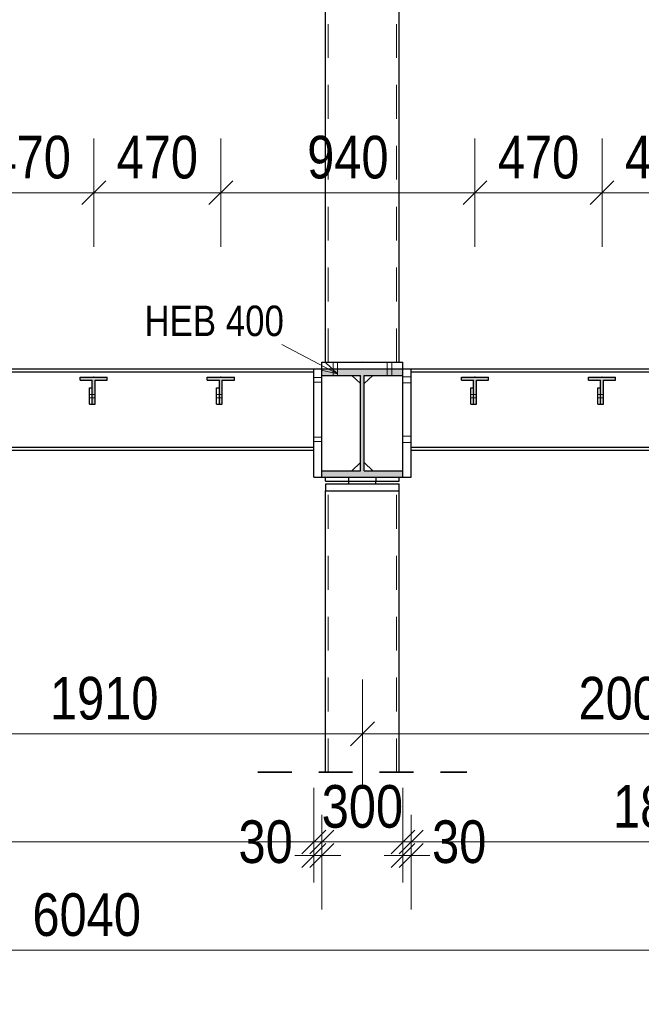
# Model space of a CAD drawing. Header units: millimetres. Extents: x -74 to 79, y 0 to 54.
# Tile 107 of 164: x 11.33 to 13.63, y 5.05 to 8.69. Entities that reach past the tile are written whole.
import ezdxf

# ---------------------------------------------------------------- set-up
doc = ezdxf.new("R2010")
doc.units = ezdxf.units.MM
doc.linetypes.add('HIDDEN', pattern=[0.375, 0.25, -0.125])
for name, color, linetype, lineweight in [('01_Neubau Beschriftung', 7, 'Continuous', 20), ('01_Neubau Türen-Fassade', 7, 'Continuous', 20), ('01_Neubau_Linen', 7, 'Continuous', 20), ('11_Koordinaten zur Einordnung - nicht mit drucken', 7, 'Continuous', 20), ('Achsen', 7, 'Continuous', 20)]:
    doc.layers.add(name, color=color, linetype=linetype, lineweight=lineweight)
doc.styles.add('Arial Narrow', font='ARIALN.TTF')
doc.dimstyles.new('Arch_Strakon_dimstyle', dxfattribs={"dimtxt": 15.75, "dimasz": 1, "dimexe": 1.25, "dimexo": 0.0625, "dimgap": 1, "dimtad": 0, "dimdec": 3, "dimzin": 12, "dimdsep": 46, "dimtxsty": 'Arial Narrow', "dimblk": 'Arrowhead_Tick', "dimsah": 1, "dimcen": 0, "dimse1": 1, "dimse2": 1, "dimclrd": 6, "dimclrt": 2, "dimazin": 0, "dimtfac": 1, "dimtdec": 4, "dimtmove": 0, "dimatfit": 3, "dimldrblk": 'NONE', "dimfxl": 1, "dimtvp": 1, "dimtolj": 1, "dimtzin": 0, "dimlwd": 13, "dimarcsym": 2})

# ---------------------------------------------------------------- blocks, each defined once
blk = doc.blocks.new('Arrowhead_Tick')
at = {"color": 0, "linetype": 'Continuous', "lineweight": -2}
for p, q in [((0, 20), (0, -10)), ((-1, 0), (0, 0)), ((10, 0), (0, 0))]:
    blk.add_line(p, q, dxfattribs=at)
at = {"color": 2, "linetype": 'Continuous', "lineweight": 35}
blk.add_line((4.42, 4.42), (-4.42, -4.42), dxfattribs=at)
blk = doc.blocks.new('*D53')
at = {"layer": '01_Neubau_Linen', "color": 6, "linetype": 'Continuous', "lineweight": 13}
blk.add_line((11.1446, 8.05), (11.5946, 8.05), dxfattribs=at)
at = {"layer": 'Defpoints', "color": 0}
for p in [(11.6046, 8.05), (11.1346, 7.3683), (11.6046, 7.3683)]:
    blk.add_point(p, dxfattribs=at)
at = {"layer": '01_Neubau_Linen', "color": 6, "lineweight": 13, "xscale": 0.01, "yscale": 0.01, "zscale": 0.01}
blk.add_blockref('Arrowhead_Tick', (11.6046, 8.05), dxfattribs=at)
at = {"layer": '01_Neubau_Linen', "color": 6, "lineweight": 13, "xscale": 0.01, "yscale": 0.01, "zscale": 0.01, "rotation": 180}
blk.add_blockref('Arrowhead_Tick', (11.1346, 8.05), dxfattribs=at)
at = {"layer": '01_Neubau_Linen', "color": 2, "lineweight": -2, "insert": (11.3696, 8.1804), "char_height": 0.1575, "attachment_point": 5, "style": 'Arial Narrow'}
blk.add_mtext('\\A1;470', dxfattribs=at)
blk = doc.blocks.new('_None')
blk = doc.blocks.new('*D54')
at = {"layer": '01_Neubau_Linen', "color": 6, "linetype": 'Continuous', "lineweight": 13}
blk.add_line((11.6146, 8.05), (12.0646, 8.05), dxfattribs=at)
at = {"layer": 'Defpoints', "color": 0}
for p in [(12.0746, 8.05), (11.6046, 7.3683), (12.0746, 7.3683)]:
    blk.add_point(p, dxfattribs=at)
at = {"layer": '01_Neubau_Linen', "color": 6, "lineweight": 13, "xscale": 0.01, "yscale": 0.01, "zscale": 0.01}
blk.add_blockref('Arrowhead_Tick', (12.0746, 8.05), dxfattribs=at)
at = {"layer": '01_Neubau_Linen', "color": 6, "lineweight": 13, "xscale": 0.01, "yscale": 0.01, "zscale": 0.01, "rotation": 180}
blk.add_blockref('Arrowhead_Tick', (11.6046, 8.05), dxfattribs=at)
at = {"layer": '01_Neubau_Linen', "color": 2, "lineweight": -2, "insert": (11.8396, 8.1804), "char_height": 0.1575, "attachment_point": 5, "style": 'Arial Narrow'}
blk.add_mtext('\\A1;470', dxfattribs=at)
blk = doc.blocks.new('*D55')
at = {"layer": '01_Neubau_Linen', "color": 6, "linetype": 'Continuous', "lineweight": 13}
blk.add_line((12.0846, 8.05), (13.0046, 8.05), dxfattribs=at)
at = {"layer": 'Defpoints', "color": 0}
for p in [(13.0146, 8.05), (12.0746, 7.3683), (13.0146, 7.3683)]:
    blk.add_point(p, dxfattribs=at)
at = {"layer": '01_Neubau_Linen', "color": 6, "lineweight": 13, "xscale": 0.01, "yscale": 0.01, "zscale": 0.01}
blk.add_blockref('Arrowhead_Tick', (13.0146, 8.05), dxfattribs=at)
at = {"layer": '01_Neubau_Linen', "color": 6, "lineweight": 13, "xscale": 0.01, "yscale": 0.01, "zscale": 0.01, "rotation": 180}
blk.add_blockref('Arrowhead_Tick', (12.0746, 8.05), dxfattribs=at)
at = {"layer": '01_Neubau_Linen', "color": 2, "lineweight": -2, "insert": (12.5446, 8.1804), "char_height": 0.1575, "attachment_point": 5, "style": 'Arial Narrow'}
blk.add_mtext('\\A1;940', dxfattribs=at)
blk = doc.blocks.new('*D56')
at = {"layer": '01_Neubau_Linen', "color": 6, "linetype": 'Continuous', "lineweight": 13}
blk.add_line((13.0246, 8.05), (13.4746, 8.05), dxfattribs=at)
at = {"layer": 'Defpoints', "color": 0}
for p in [(13.4846, 8.05), (13.0146, 7.3683), (13.4846, 7.3683)]:
    blk.add_point(p, dxfattribs=at)
at = {"layer": '01_Neubau_Linen', "color": 6, "lineweight": 13, "xscale": 0.01, "yscale": 0.01, "zscale": 0.01}
blk.add_blockref('Arrowhead_Tick', (13.4846, 8.05), dxfattribs=at)
at = {"layer": '01_Neubau_Linen', "color": 6, "lineweight": 13, "xscale": 0.01, "yscale": 0.01, "zscale": 0.01, "rotation": 180}
blk.add_blockref('Arrowhead_Tick', (13.0146, 8.05), dxfattribs=at)
at = {"layer": '01_Neubau_Linen', "color": 2, "lineweight": -2, "insert": (13.2496, 8.1804), "char_height": 0.1575, "attachment_point": 5, "style": 'Arial Narrow'}
blk.add_mtext('\\A1;470', dxfattribs=at)
blk = doc.blocks.new('*D57')
at = {"layer": '01_Neubau_Linen', "color": 6, "linetype": 'Continuous', "lineweight": 13}
blk.add_line((13.4946, 8.05), (13.9446, 8.05), dxfattribs=at)
at = {"layer": 'Defpoints', "color": 0}
for p in [(13.9546, 8.05), (13.4846, 7.3683), (13.9546, 7.3683)]:
    blk.add_point(p, dxfattribs=at)
at = {"layer": '01_Neubau_Linen', "color": 6, "lineweight": 13, "xscale": 0.01, "yscale": 0.01, "zscale": 0.01}
blk.add_blockref('Arrowhead_Tick', (13.9546, 8.05), dxfattribs=at)
at = {"layer": '01_Neubau_Linen', "color": 6, "lineweight": 13, "xscale": 0.01, "yscale": 0.01, "zscale": 0.01, "rotation": 180}
blk.add_blockref('Arrowhead_Tick', (13.4846, 8.05), dxfattribs=at)
at = {"layer": '01_Neubau_Linen', "color": 2, "lineweight": -2, "insert": (13.7196, 8.1804), "char_height": 0.1575, "attachment_point": 5, "style": 'Arial Narrow'}
blk.add_mtext('\\A1;470', dxfattribs=at)
blk = doc.blocks.new('*D120')
at = {"color": 6, "linetype": 'Continuous', "lineweight": 13}
blk.add_line((10.6983, 6.05), (12.5883, 6.05), dxfattribs=at)
at = {"layer": 'Defpoints', "color": 0}
for p in [(10.6883, 7.0983), (12.5983, 6.9483), (12.5983, 6.05)]:
    blk.add_point(p, dxfattribs=at)
at = {"color": 6, "lineweight": 13, "xscale": 0.01, "yscale": 0.01, "zscale": 0.01}
for p, rotation in [((12.5983, 6.05), 359.9999999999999), ((10.6883, 6.05), 179.9999999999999)]:
    blk.add_blockref('Arrowhead_Tick', p, dxfattribs=dict(at, rotation=rotation))
at = {"color": 2, "lineweight": 35, "insert": (11.6433, 6.1804), "char_height": 0.1575, "attachment_point": 5, "style": 'Arial Narrow'}
blk.add_mtext('\\A1;1910', dxfattribs=at)
blk = doc.blocks.new('*D121')
at = {"color": 6, "linetype": 'Continuous', "lineweight": 13}
blk.add_line((12.6083, 6.05), (14.5883, 6.05), dxfattribs=at)
at = {"layer": 'Defpoints', "color": 0}
for p in [(14.5983, 7.1683), (12.5983, 6.9483), (14.5983, 6.05)]:
    blk.add_point(p, dxfattribs=at)
at = {"color": 6, "lineweight": 13, "xscale": 0.01, "yscale": 0.01, "zscale": 0.01}
for p, rotation in [((14.5983, 6.05), 359.9999999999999), ((12.5983, 6.05), 179.9999999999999)]:
    blk.add_blockref('Arrowhead_Tick', p, dxfattribs=dict(at, rotation=rotation))
at = {"color": 2, "lineweight": 35, "insert": (13.5983, 6.1804), "char_height": 0.1575, "attachment_point": 5, "style": 'Arial Narrow'}
blk.add_mtext('\\A1;2000', dxfattribs=at)
blk = doc.blocks.new('*D123')
at = {"color": 6, "linetype": 'Continuous', "lineweight": 13}
blk.add_line((8.7233, 5.65), (12.4083, 5.65), dxfattribs=at)
at = {"layer": 'Defpoints', "color": 0}
for p in [(8.7133, 7.0983), (12.4183, 6.9983), (12.4183, 5.65)]:
    blk.add_point(p, dxfattribs=at)
at = {"color": 6, "lineweight": 13, "xscale": 0.01, "yscale": 0.01, "zscale": 0.01}
blk.add_blockref('Arrowhead_Tick', (12.4183, 5.65), dxfattribs=at)
at = {"color": 6, "lineweight": 13, "xscale": 0.01, "yscale": 0.01, "zscale": 0.01, "rotation": 180}
blk.add_blockref('Arrowhead_Tick', (8.7133, 5.65), dxfattribs=at)
at = {"color": 2, "lineweight": 35, "insert": (10.5658, 5.7804), "char_height": 0.1575, "attachment_point": 5, "style": 'Arial Narrow'}
blk.add_mtext('\\A1;3705', dxfattribs=at)
blk = doc.blocks.new('*D124')
at = {"color": 6, "linetype": 'Continuous', "lineweight": 13}
for p, q in [((12.4083, 5.6), (12.3983, 5.6)), ((12.4183, 5.6), (12.4483, 5.6)), ((12.4583, 5.6), (12.4683, 5.6))]:
    blk.add_line(p, q, dxfattribs=at)
at = {"layer": 'Defpoints', "color": 0}
for p in [(12.4183, 6.9983), (12.4483, 6.9983), (12.4483, 5.6)]:
    blk.add_point(p, dxfattribs=at)
at = {"color": 6, "lineweight": 13, "xscale": 0.01, "yscale": 0.01, "zscale": 0.01}
blk.add_blockref('Arrowhead_Tick', (12.4183, 5.6), dxfattribs=at)
at = {"color": 6, "lineweight": 13, "xscale": 0.01, "yscale": 0.01, "zscale": 0.01, "rotation": 180}
blk.add_blockref('Arrowhead_Tick', (12.4483, 5.6), dxfattribs=at)
at = {"color": 2, "lineweight": 35, "insert": (12.2404, 5.65), "char_height": 0.1575, "attachment_point": 5, "style": 'Arial Narrow'}
blk.add_mtext('\\A1;30', dxfattribs=at)
blk = doc.blocks.new('*D125')
at = {"color": 6, "linetype": 'Continuous', "lineweight": 13}
blk.add_line((12.4583, 5.65), (12.7383, 5.65), dxfattribs=at)
at = {"layer": 'Defpoints', "color": 0}
for p in [(12.4483, 6.9983), (12.7483, 6.9983), (12.7483, 5.65)]:
    blk.add_point(p, dxfattribs=at)
at = {"color": 6, "lineweight": 13, "xscale": 0.01, "yscale": 0.01, "zscale": 0.01}
blk.add_blockref('Arrowhead_Tick', (12.7483, 5.65), dxfattribs=at)
at = {"color": 6, "lineweight": 13, "xscale": 0.01, "yscale": 0.01, "zscale": 0.01, "rotation": 180}
blk.add_blockref('Arrowhead_Tick', (12.4483, 5.65), dxfattribs=at)
at = {"color": 2, "lineweight": 35, "insert": (12.5983, 5.7804), "char_height": 0.1575, "attachment_point": 5, "style": 'Arial Narrow'}
blk.add_mtext('\\A1;300', dxfattribs=at)
blk = doc.blocks.new('*D126')
at = {"color": 6, "linetype": 'Continuous', "lineweight": 13}
for p, q in [((12.7383, 5.6), (12.7283, 5.6)), ((12.7483, 5.6), (12.7783, 5.6)), ((12.7883, 5.6), (12.7983, 5.6))]:
    blk.add_line(p, q, dxfattribs=at)
at = {"layer": 'Defpoints', "color": 0}
for p in [(12.7483, 6.9983), (12.7783, 6.9983), (12.7783, 5.6)]:
    blk.add_point(p, dxfattribs=at)
at = {"color": 6, "lineweight": 13, "xscale": 0.01, "yscale": 0.01, "zscale": 0.01}
blk.add_blockref('Arrowhead_Tick', (12.7483, 5.6), dxfattribs=at)
at = {"color": 6, "lineweight": 13, "xscale": 0.01, "yscale": 0.01, "zscale": 0.01, "rotation": 180}
blk.add_blockref('Arrowhead_Tick', (12.7783, 5.6), dxfattribs=at)
at = {"color": 2, "lineweight": 35, "insert": (12.9563, 5.65), "char_height": 0.1575, "attachment_point": 5, "style": 'Arial Narrow'}
blk.add_mtext('\\A1;30', dxfattribs=at)
blk = doc.blocks.new('*D127')
at = {"color": 6, "linetype": 'Continuous', "lineweight": 13}
blk.add_line((12.7883, 5.65), (14.6633, 5.65), dxfattribs=at)
at = {"layer": 'Defpoints', "color": 0}
for p in [(14.6733, 7.0983), (12.7783, 6.9983), (14.6733, 5.65)]:
    blk.add_point(p, dxfattribs=at)
at = {"color": 6, "lineweight": 13, "xscale": 0.01, "yscale": 0.01, "zscale": 0.01}
blk.add_blockref('Arrowhead_Tick', (14.6733, 5.65), dxfattribs=at)
at = {"color": 6, "lineweight": 13, "xscale": 0.01, "yscale": 0.01, "zscale": 0.01, "rotation": 180}
blk.add_blockref('Arrowhead_Tick', (12.7783, 5.65), dxfattribs=at)
at = {"color": 2, "lineweight": 35, "insert": (13.7258, 5.7804), "char_height": 0.1575, "attachment_point": 5, "style": 'Arial Narrow'}
blk.add_mtext('\\A1;1895', dxfattribs=at)
blk = doc.blocks.new('*D128')
at = {"color": 6, "linetype": 'Continuous', "lineweight": 13}
blk.add_line((8.5686, 5.25), (14.5883, 5.25), dxfattribs=at)
at = {"layer": 'Defpoints', "color": 0}
for p in [(14.5983, 7.1683), (8.5586, 7.1083), (14.5983, 5.25)]:
    blk.add_point(p, dxfattribs=at)
at = {"color": 6, "lineweight": 13, "xscale": 0.01, "yscale": 0.01, "zscale": 0.01}
blk.add_blockref('Arrowhead_Tick', (14.5983, 5.25), dxfattribs=at)
at = {"color": 6, "lineweight": 13, "xscale": 0.01, "yscale": 0.01, "zscale": 0.01, "rotation": 180}
blk.add_blockref('Arrowhead_Tick', (8.5586, 5.25), dxfattribs=at)
at = {"color": 2, "lineweight": 35, "insert": (11.5785, 5.3804), "char_height": 0.1575, "attachment_point": 5, "style": 'Arial Narrow'}
blk.add_mtext('\\A1;6040', dxfattribs=at)
blk = doc.blocks.new('*D141')
at = {"layer": 'Achsen', "color": 6, "linetype": 'Continuous', "lineweight": 13}
blk.add_line((8.7783, 9.655), (12.5883, 9.655), dxfattribs=at)
at = {"layer": 'Defpoints', "color": 0}
for p in [(8.7683, 9.9509), (12.5983, 9.655), (12.5983, 7.4233)]:
    blk.add_point(p, dxfattribs=at)
at = {"layer": 'Achsen', "color": 6, "lineweight": 13, "xscale": 0.01, "yscale": 0.01, "zscale": 0.01}
blk.add_blockref('Arrowhead_Tick', (12.5983, 9.655), dxfattribs=at)
at = {"layer": 'Achsen', "color": 6, "lineweight": 13, "xscale": 0.01, "yscale": 0.01, "zscale": 0.01, "rotation": 180}
blk.add_blockref('Arrowhead_Tick', (8.7683, 9.655), dxfattribs=at)
at = {"layer": 'Achsen', "color": 2, "lineweight": 35, "insert": (10.6833, 9.7854), "char_height": 0.1575, "attachment_point": 5, "style": 'Arial Narrow'}
blk.add_mtext('\\A1;3830', dxfattribs=at)
blk = doc.blocks.new('*D142')
at = {"layer": 'Achsen', "color": 6, "linetype": 'Continuous', "lineweight": 13}
for p, q in [((12.6083, 9.605), (13.3066, 9.605)), ((14.4783, 9.605), (13.78, 9.605))]:
    blk.add_line(p, q, dxfattribs=at)
at = {"layer": 'Defpoints', "color": 0}
for p in [(14.4883, 9.9509), (14.4883, 9.605), (12.5983, 7.4233)]:
    blk.add_point(p, dxfattribs=at)
at = {"layer": 'Achsen', "color": 6, "lineweight": 13, "xscale": 0.01, "yscale": 0.01, "zscale": 0.01}
blk.add_blockref('Arrowhead_Tick', (14.4883, 9.605), dxfattribs=at)
at = {"layer": 'Achsen', "color": 6, "lineweight": 13, "xscale": 0.01, "yscale": 0.01, "zscale": 0.01, "rotation": 180}
blk.add_blockref('Arrowhead_Tick', (12.5983, 9.605), dxfattribs=at)
at = {"layer": 'Achsen', "color": 2, "lineweight": 35, "insert": (13.5433, 9.655), "char_height": 0.1575, "attachment_point": 5, "style": 'Arial Narrow'}
blk.add_mtext('\\A1;1890', dxfattribs=at)

msp = doc.modelspace()

# ---------------------------------------------------------------- hatches: boundary and pattern name
at = {"layer": '11_Koordinaten zur Einordnung - nicht mit drucken', "lineweight": 13, "true_color": 0x4682b4}
for points in [[(12.44833, 6.9983423), (12.74833, 6.9983423), (12.74833, 7.0223423), (12.60508, 7.0223423), (12.60508, 7.3743423), (12.74833, 7.3743423), (12.74833, 7.3983423), (12.44833, 7.3983435), (12.4482358, 7.3743423), (12.59158, 7.3743423), (12.59158, 7.0223423), (12.4482358, 7.0223423)], [(11.6101349, 7.3573423), (11.6546349, 7.3573423), (11.6546349, 7.3683423), (11.5546349, 7.3683423), (11.5546349, 7.3573423), (11.5991349, 7.3573423), (11.5991349, 7.2683423), (11.6101349, 7.2683423)], [(12.0801364, 7.3573423), (12.1246364, 7.3573423), (12.1246364, 7.3683423), (12.0246364, 7.3683423), (12.0246364, 7.3573423), (12.0691364, 7.3573423), (12.0691364, 7.2683423), (12.0801364, 7.2683423)], [(13.0201364, 7.3573423), (13.0646364, 7.3573423), (13.0646364, 7.3683423), (12.9646364, 7.3683423), (12.9646364, 7.3573423), (13.0091364, 7.3573423), (13.0091364, 7.2683423), (13.0201364, 7.2683423)], [(13.4901364, 7.3573423), (13.5346364, 7.3573423), (13.5346364, 7.3683423), (13.4346364, 7.3683423), (13.4346364, 7.3573423), (13.4791364, 7.3573423), (13.4791364, 7.2683423), (13.4901364, 7.2683423)]]:
    msp.add_hatch(color=145, dxfattribs=at).paths.add_polyline_path(points)

# ---------------------------------------------------------------- linework, layer by layer
at = {"color": 3, "linetype": 'Continuous', "lineweight": 25}
for p, q in [((12.4617829, 7.4233423), (12.4617829, 9.2678916)), ((12.7347829, 7.4233423), (12.7347829, 9.2678916)), ((10.79833, 7.3983435), (12.41833, 7.3983435)), ((12.41833, 7.3983435), (12.43333, 7.3983435)), ((12.41833, 6.9983423), (12.41833, 7.3983423)), ((12.43333, 7.3983435), (12.44833, 7.3983435)), ((12.4482358, 7.3983423), (12.4482358, 7.4233423)), ((12.44833, 7.4233423), (12.74833, 7.4233423)), ((12.74833, 7.3983423), (12.74833, 7.4233423)), ((12.74833, 7.3983435), (12.76333, 7.3983435)), ((12.76333, 7.3983435), (12.77833, 7.3983435)), ((12.77833, 7.3983435), (14.61333, 7.3983435)), ((12.77833, 6.9983423), (12.77833, 7.3983423)), ((10.79833, 7.3876435), (12.41833, 7.3876435)), ((12.4482358, 7.0223423), (12.4482358, 7.3743423)), ((12.5914858, 7.3443423), (12.5594858, 7.3743423)), ((12.63708, 7.3743423), (12.60508, 7.3443423)), ((12.74833, 7.0223423), (12.74833, 7.3743423)), ((12.77833, 7.3876435), (14.61333, 7.3876435)), ((11.5891349, 7.3283423), (11.5991349, 7.3283423)), ((11.5891349, 7.2683423), (11.5891349, 7.3283423)), ((12.0591364, 7.3283423), (12.0691364, 7.3283423)), ((12.0591364, 7.2683423), (12.0591364, 7.3283423)), ((12.9991364, 7.3283423), (13.0091364, 7.3283423)), ((12.9991364, 7.2683423), (12.9991364, 7.3283423)), ((13.4691364, 7.3283423), (13.4791364, 7.3283423)), ((13.4691364, 7.2683423), (13.4691364, 7.3283423)), ((11.5891349, 7.2683423), (11.5991349, 7.2683423)), ((12.0591364, 7.2683423), (12.0691364, 7.2683423)), ((12.9991364, 7.2683423), (13.0091364, 7.2683423)), ((13.4691364, 7.2683423), (13.4791364, 7.2683423)), ((10.79833, 7.1090435), (12.41833, 7.1090435)), ((10.79833, 7.0983435), (12.41833, 7.0983435)), ((12.77833, 7.1090435), (14.67333, 7.1090435)), ((12.77833, 7.0983435), (14.67333, 7.0983435)), ((12.5914858, 7.0523423), (12.5594858, 7.0223423)), ((12.63708, 7.0223423), (12.60508, 7.0523423)), ((12.41833, 6.9983423), (12.43333, 6.9983423)), ((12.43333, 6.9983423), (12.44833, 6.9983423)), ((12.4623334, 6.9833423), (12.4623334, 6.9983423)), ((12.7342324, 6.9833423), (12.7342324, 6.9983423)), ((12.74833, 6.9983423), (12.76333, 6.9983423)), ((12.76333, 6.9983423), (12.77833, 6.9983423)), ((12.4623334, 6.9833423), (12.4672792, 6.9833423)), ((12.4628315, 6.9733423), (12.4677592, 6.9733423)), ((12.4628315, 6.9483423), (12.4628315, 6.9733423)), ((12.4672792, 6.9833423), (12.4772594, 6.9833423)), ((12.4677592, 6.9733423), (12.4777028, 6.9733423)), ((12.4772594, 6.9833423), (12.4918905, 6.9833423)), ((12.4777028, 6.9733423), (12.4922803, 6.9733423)), ((12.4918905, 6.9833423), (12.5106102, 6.9833423)), ((12.4922803, 6.9733423), (12.5109314, 6.9733423)), ((12.5106102, 6.9833423), (12.5326991, 6.9833423)), ((12.5109314, 6.9733423), (12.5329393, 6.9733423)), ((12.5326991, 6.9833423), (12.5573083, 6.9833423)), ((12.5329393, 6.9733423), (12.5574584, 6.9733423)), ((12.5482829, 6.9733423), (12.5482829, 6.9833423)), ((12.5573083, 6.9833423), (12.5834922, 6.9833423)), ((12.5574584, 6.9733423), (12.5835463, 6.9733423)), ((12.5834922, 6.9833423), (12.6102444, 6.9833423)), ((12.5835463, 6.9733423), (12.6102006, 6.9733423)), ((12.6102006, 6.9733423), (12.6363969, 6.9733423)), ((12.6102444, 6.9833423), (12.636537, 6.9833423)), ((12.6363969, 6.9733423), (12.6611284, 6.9733423)), ((12.636537, 6.9833423), (12.6613595, 6.9833423)), ((12.6482829, 6.9733423), (12.6482829, 6.9833423)), ((12.6611284, 6.9733423), (12.6834449, 6.9733423)), ((12.6613595, 6.9833423), (12.6837581, 6.9833423)), ((12.6834449, 6.9733423), (12.7024886, 6.9733423)), ((12.6837581, 6.9833423), (12.7028718, 6.9833423)), ((12.7024886, 6.9733423), (12.7175278, 6.9733423)), ((12.7028718, 6.9833423), (12.7179663, 6.9833423)), ((12.7175278, 6.9733423), (12.7279844, 6.9733423)), ((12.7179663, 6.9833423), (12.7284614, 6.9833423)), ((12.7279844, 6.9733423), (12.7334567, 6.9733423)), ((12.7284614, 6.9833423), (12.7339538, 6.9833423)), ((12.7334567, 6.9733423), (12.7337344, 6.9733423)), ((12.7337344, 6.9483423), (12.7337344, 6.9733423)), ((12.7339538, 6.9833423), (12.7342324, 6.9833423)), ((12.4617829, 6.9483423), (12.4628315, 6.9483423)), ((12.4617829, 5.9076329), (12.4617829, 6.9483423)), ((12.4628315, 6.9483423), (12.4630943, 6.9483423)), ((12.4630943, 6.9483423), (12.4644057, 6.9483423)), ((12.4644057, 6.9483423), (12.4675466, 6.9483423)), ((12.4675466, 6.9483423), (12.4677592, 6.9483423)), ((12.4677592, 6.9483423), (12.4682896, 6.9483423)), ((12.4682896, 6.9483423), (12.4721734, 6.9483423)), ((12.4721734, 6.9483423), (12.4772739, 6.9483423)), ((12.4772739, 6.9483423), (12.4777028, 6.9483423)), ((12.4777028, 6.9483423), (12.4784804, 6.9483423)), ((12.4784804, 6.9483423), (12.4847873, 6.9483423)), ((12.4847873, 6.9483423), (12.4916515, 6.9483423)), ((12.4916515, 6.9483423), (12.4922803, 6.9483423)), ((12.4922803, 6.9483423), (12.4932751, 6.9483423)), ((12.4932751, 6.9483423), (12.5017629, 6.9483423)), ((12.5017629, 6.9483423), (12.5101269, 6.9483423)), ((12.5101269, 6.9483423), (12.5109314, 6.9483423)), ((12.5109314, 6.9483423), (12.5121052, 6.9483423)), ((12.5121052, 6.9483423), (12.5224476, 6.9483423)), ((12.5224476, 6.9483423), (12.53199, 6.9483423)), ((12.53199, 6.9483423), (12.5329393, 6.9483423)), ((12.5329393, 6.9483423), (12.5342471, 6.9483423)), ((12.5342471, 6.9483423), (12.5460467, 6.9483423)), ((12.5460467, 6.9483423), (12.5564008, 6.9483423)), ((12.5564008, 6.9483423), (12.5574584, 6.9483423)), ((12.5574584, 6.9483423), (12.5588499, 6.9483423)), ((12.5588499, 6.9483423), (12.5716531, 6.9483423)), ((12.5716531, 6.9483423), (12.5824211, 6.9483423)), ((12.5824211, 6.9483423), (12.5835463, 6.9483423)), ((12.5835463, 6.9483423), (12.584968, 6.9483423)), ((12.584968, 6.9483423), (12.5982829, 6.9483423)), ((12.5982829, 6.9483423), (12.6090509, 6.9483423)), ((12.6090509, 6.9483423), (12.6102006, 6.9483423)), ((12.6102006, 6.9483423), (12.6115979, 6.9483423)), ((12.6115979, 6.9483423), (12.6249128, 6.9483423)), ((12.6249128, 6.9483423), (12.6352669, 6.9483423)), ((12.6352669, 6.9483423), (12.6363969, 6.9483423)), ((12.6363969, 6.9483423), (12.637716, 6.9483423)), ((12.637716, 6.9483423), (12.6505192, 6.9483423)), ((12.6505192, 6.9483423), (12.6600617, 6.9483423)), ((12.6600617, 6.9483423), (12.6611284, 6.9483423)), ((12.6611284, 6.9483423), (12.6623188, 6.9483423)), ((12.6623188, 6.9483423), (12.6741183, 6.9483423)), ((12.6741183, 6.9483423), (12.6824823, 6.9483423)), ((12.6824823, 6.9483423), (12.6834449, 6.9483423)), ((12.6834449, 6.9483423), (12.6844606, 6.9483423)), ((12.6844606, 6.9483423), (12.694803, 6.9483423)), ((12.694803, 6.9483423), (12.7016672, 6.9483423)), ((12.7016672, 6.9483423), (12.7024886, 6.9483423)), ((12.7024886, 6.9483423), (12.7032908, 6.9483423)), ((12.7032908, 6.9483423), (12.7117785, 6.9483423)), ((12.7117785, 6.9483423), (12.7168791, 6.9483423)), ((12.7168791, 6.9483423), (12.7175278, 6.9483423)), ((12.7175278, 6.9483423), (12.7180855, 6.9483423)), ((12.7180855, 6.9483423), (12.7243925, 6.9483423)), ((12.7243925, 6.9483423), (12.7275334, 6.9483423)), ((12.7275334, 6.9483423), (12.7279844, 6.9483423)), ((12.7279844, 6.9483423), (12.7282763, 6.9483423)), ((12.7282763, 6.9483423), (12.7321601, 6.9483423)), ((12.7321601, 6.9483423), (12.7332207, 6.9483423)), ((12.7332207, 6.9483423), (12.7334567, 6.9483423)), ((12.7334567, 6.9483423), (12.7334715, 6.9483423)), ((12.7334715, 6.9483423), (12.7347829, 6.9483423)), ((12.7347829, 5.9076329), (12.7347829, 6.9483423))]:
    msp.add_line(p, q, dxfattribs=at)
at = {"color": 2, "linetype": 'HIDDEN', "lineweight": 35, "ltscale": 0.5}
msp.add_line((12.2117829, 5.9076329), (12.9847829, 5.9076329), dxfattribs=at)
at = {"layer": '01_Neubau Beschriftung', "color": 3, "linetype": 'Continuous', "lineweight": 25}
for p, q in [((12.4482358, 7.3743423), (12.4482358, 7.3983423)), ((12.44833, 7.3983435), (12.74833, 7.3983435)), ((12.74833, 7.3743423), (12.74833, 7.3983423)), ((11.5546349, 7.3683423), (11.6546349, 7.3683423)), ((11.5546349, 7.3573423), (11.5546349, 7.3683423)), ((11.5546349, 7.3573423), (11.5991349, 7.3573423)), ((11.5991349, 7.2683423), (11.5991349, 7.3573423)), ((11.6101349, 7.3573423), (11.6546349, 7.3573423)), ((11.6101349, 7.2683423), (11.6101349, 7.3573423)), ((11.6546349, 7.3573423), (11.6546349, 7.3683423)), ((12.0246364, 7.3683423), (12.1246364, 7.3683423)), ((12.0246364, 7.3573423), (12.0246364, 7.3683423)), ((12.0246364, 7.3573423), (12.0691364, 7.3573423)), ((12.0691364, 7.2683423), (12.0691364, 7.3573423)), ((12.0801364, 7.3573423), (12.1246364, 7.3573423)), ((12.0801364, 7.2683423), (12.0801364, 7.3573423)), ((12.1246364, 7.3573423), (12.1246364, 7.3683423)), ((12.4482358, 7.3743423), (12.59158, 7.3743423)), ((12.5914858, 7.0223423), (12.5914858, 7.3743423)), ((12.60508, 7.3743423), (12.74833, 7.3743423)), ((12.60508, 7.0223423), (12.60508, 7.3743423)), ((12.9646364, 7.3683423), (13.0646364, 7.3683423)), ((12.9646364, 7.3573423), (12.9646364, 7.3683423)), ((12.9646364, 7.3573423), (13.0091364, 7.3573423)), ((13.0091364, 7.2683423), (13.0091364, 7.3573423)), ((13.0201364, 7.3573423), (13.0646364, 7.3573423)), ((13.0201364, 7.2683423), (13.0201364, 7.3573423)), ((13.0646364, 7.3573423), (13.0646364, 7.3683423)), ((13.4346364, 7.3683423), (13.5346364, 7.3683423)), ((13.4346364, 7.3573423), (13.4346364, 7.3683423)), ((13.4346364, 7.3573423), (13.4791364, 7.3573423)), ((13.4791364, 7.2683423), (13.4791364, 7.3573423)), ((13.4901364, 7.3573423), (13.5346364, 7.3573423)), ((13.4901364, 7.2683423), (13.4901364, 7.3573423)), ((13.5346364, 7.3573423), (13.5346364, 7.3683423)), ((11.5991349, 7.2683423), (11.6101349, 7.2683423)), ((12.0691364, 7.2683423), (12.0801364, 7.2683423)), ((13.0091364, 7.2683423), (13.0201364, 7.2683423)), ((13.4791364, 7.2683423), (13.4901364, 7.2683423)), ((12.4482358, 7.0223423), (12.59158, 7.0223423)), ((12.4482358, 6.9983423), (12.4482358, 7.0223423)), ((12.44833, 6.9983423), (12.74833, 6.9983423)), ((12.60508, 7.0223423), (12.74833, 7.0223423)), ((12.74833, 6.9983423), (12.74833, 7.0223423))]:
    msp.add_line(p, q, dxfattribs=at)
at = {"layer": '01_Neubau Türen-Fassade', "color": 6, "linetype": 'HIDDEN', "lineweight": 13, "ltscale": 0.5}
for p, q in [((12.4717829, 7.4233423), (12.4717829, 9.2678916)), ((12.7247829, 7.4233423), (12.7247829, 9.2678916)), ((12.4899501, 7.3983423), (12.4899501, 7.4233423)), ((12.4899501, 7.3743423), (12.4899501, 7.3983423)), ((12.50671, 7.3983423), (12.50671, 7.4233423)), ((12.50671, 7.3743423), (12.50671, 7.3983423)), ((12.6899501, 7.3983423), (12.6899501, 7.4233423)), ((12.6899501, 7.3743423), (12.6899501, 7.3983423)), ((12.70671, 7.3983423), (12.70671, 7.4233423)), ((12.70671, 7.3743423), (12.70671, 7.3983423)), ((12.41833, 7.3668423), (12.43333, 7.3668423)), ((12.43333, 7.3668423), (12.44833, 7.3668423)), ((12.74833, 7.3698423), (12.76333, 7.3698423)), ((12.76333, 7.3698423), (12.77833, 7.3698423)), ((12.41833, 7.3498423), (12.43333, 7.3498423)), ((12.43333, 7.3498423), (12.44833, 7.3498423)), ((12.74833, 7.3468423), (12.76333, 7.3468423)), ((12.76333, 7.3468423), (12.77833, 7.3468423)), ((11.5991349, 7.3043044), (11.5891349, 7.3043042)), ((11.5991349, 7.2923044), (11.5891349, 7.2923042)), ((11.6101349, 7.3043045), (11.5991349, 7.3043044)), ((11.6101349, 7.2923045), (11.5991349, 7.2923044)), ((12.0691364, 7.3043107), (12.0591364, 7.3043105)), ((12.0691364, 7.2923107), (12.0591364, 7.2923105)), ((12.0801364, 7.3043108), (12.0691364, 7.3043107)), ((12.0801364, 7.2923108), (12.0691364, 7.2923107)), ((13.0091364, 7.3043233), (12.9991364, 7.3043231)), ((13.0091364, 7.2923233), (12.9991364, 7.2923231)), ((13.0201364, 7.3043234), (13.0091364, 7.3043233)), ((13.0201364, 7.2923234), (13.0091364, 7.2923233)), ((13.4791364, 7.3043296), (13.4691364, 7.3043294)), ((13.4791364, 7.2923296), (13.4691364, 7.2923294)), ((13.4901364, 7.3043297), (13.4791364, 7.3043296)), ((13.4901364, 7.2923297), (13.4791364, 7.2923296)), ((12.41833, 7.1468423), (12.43333, 7.1468423)), ((12.43333, 7.1468423), (12.44833, 7.1468423)), ((12.74833, 7.1498423), (12.76333, 7.1498423)), ((12.76333, 7.1498423), (12.77833, 7.1498423)), ((12.41833, 7.1298423), (12.43333, 7.1298423)), ((12.43333, 7.1298423), (12.44833, 7.1298423)), ((12.74833, 7.1268423), (12.76333, 7.1268423)), ((12.76333, 7.1268423), (12.77833, 7.1268423)), ((12.5472829, 6.9833423), (12.5472829, 6.9983423)), ((12.5482829, 6.9833423), (12.5482829, 6.9983423)), ((12.6482829, 6.9833423), (12.6482829, 6.9983423)), ((12.6492829, 6.9833423), (12.6492829, 6.9983423)), ((12.4717829, 5.9076329), (12.4717829, 6.9483423)), ((12.7247829, 5.9076329), (12.7247829, 6.9483423))]:
    msp.add_line(p, q, dxfattribs=at)
at = {"layer": '01_Neubau_Linen', "color": 6, "linetype": 'Continuous', "lineweight": 13}
for p, q in [((12.300598, 7.4882689), (12.5059674, 7.3809864)), ((12.5059674, 7.3809864), (12.4453426, 7.3945177)), ((12.4602304, 7.4230173), (12.5059674, 7.3809864))]:
    msp.add_line(p, q, dxfattribs=at)
at = {"layer": '01_Neubau_Linen', "color": 9, "linetype": 'Continuous', "lineweight": 0}
for centre in [(11.6046349, 7.3683423), (12.0746364, 7.3683423), (13.0146364, 7.3683423), (13.4846364, 7.3683423)]:
    msp.add_circle(centre, 0.00111, dxfattribs=at)
at = {"layer": 'Achsen', "color": 9, "linetype": 'Continuous', "lineweight": 0}
msp.add_circle((12.59833, 7.4233423), 0.00111, dxfattribs=at)

# ---------------------------------------------------------------- texts
at = {"layer": '01_Neubau_Linen', "color": 3, "lineweight": 25, "style": 'Arial Narrow'}
msp.add_text('HEB 400', height=0.1125, dxfattribs=at).set_placement((11.7921896, 7.5200168))

# ---------------------------------------------------------------- dimensions: what is measured, and where the dimension line sits
at = {"lineweight": 35}
for base, p1, p2, text, override, picture, middle in [((14.59833, 5.25), (8.55863, 7.1083495), (14.59833, 7.1683423), '6040', {"dimscale": 0.01, "dimtxt": 15.75, "dimasz": 1, "dimgap": 5, "dimtad": 1, "dimjust": 0, "dimtih": 0, "dimtoh": 0, "dimdec": 3, "dimdsep": 46, "dimtxsty": 'Arial Narrow', "dimclrd": 6, "dimclrt": 2, "dimtix": 1, "dimtofl": 255, "dimtmove": 0, "dimatfit": 2, "dimfxl": 0, "dimfxlon": 0, "dimtvp": 31.746032, "dimlwd": 13}, '*D128', (11.57848, 5.25)), ((14.59833, 6.05), (12.5982829, 6.9483423), (14.59833, 7.1683423), '2000', {"dimscale": 0.01, "dimtxt": 15.75, "dimasz": 1, "dimgap": 5, "dimtad": 1, "dimjust": 0, "dimtih": 0, "dimtoh": 0, "dimdec": 3, "dimdsep": 46, "dimtxsty": 'Arial Narrow', "dimclrd": 6, "dimclrt": 2, "dimtix": 1, "dimtofl": 255, "dimtmove": 0, "dimatfit": 2, "dimfxl": 0, "dimfxlon": 0, "dimtvp": 31.746032, "dimlwd": 13}, '*D121', (13.5983065, 6.05)), ((12.41833, 5.65), (8.71333, 7.0983435), (12.41833, 6.9983423), '3705', {"dimscale": 0.01, "dimtxt": 15.75, "dimasz": 1, "dimgap": 5, "dimtad": 1, "dimjust": 0, "dimtih": 0, "dimtoh": 0, "dimdec": 3, "dimdsep": 46, "dimtxsty": 'Arial Narrow', "dimclrd": 6, "dimclrt": 2, "dimtix": 1, "dimtofl": 255, "dimtmove": 0, "dimatfit": 2, "dimfxl": 0, "dimfxlon": 0, "dimtvp": 31.746032, "dimlwd": 13}, '*D123', (10.56583, 5.65)), ((12.5982829, 6.05), (10.68833, 7.0983435), (12.5982829, 6.9483423), '1910', {"dimscale": 0.01, "dimtxt": 15.75, "dimasz": 1, "dimgap": 5, "dimtad": 1, "dimjust": 0, "dimtih": 0, "dimtoh": 0, "dimdec": 3, "dimdsep": 46, "dimtxsty": 'Arial Narrow', "dimclrd": 6, "dimclrt": 2, "dimtix": 1, "dimtofl": 255, "dimtmove": 0, "dimatfit": 2, "dimfxl": 0, "dimfxlon": 0, "dimtvp": 31.746032, "dimlwd": 13}, '*D120', (11.6433065, 6.05)), ((14.67333, 5.65), (12.77833, 6.9983423), (14.67333, 7.0983423), '1895', {"dimscale": 0.01, "dimtxt": 15.75, "dimasz": 1, "dimgap": 5, "dimtad": 1, "dimjust": 0, "dimtih": 0, "dimtoh": 0, "dimdec": 3, "dimdsep": 46, "dimtxsty": 'Arial Narrow', "dimclrd": 6, "dimclrt": 2, "dimtix": 1, "dimtofl": 255, "dimtmove": 0, "dimatfit": 2, "dimfxl": 0, "dimfxlon": 0, "dimtvp": 31.746032, "dimlwd": 13}, '*D127', (13.72583, 5.65)), ((12.44833, 5.6), (12.41833, 6.9983423), (12.44833, 6.9983423), '30', {"dimscale": 0.01, "dimtxt": 15.75, "dimasz": 1, "dimgap": 5, "dimtad": 1, "dimjust": 0, "dimtih": 0, "dimtoh": 0, "dimdec": 3, "dimdsep": 46, "dimtxsty": 'Arial Narrow', "dimclrd": 6, "dimclrt": 2, "dimtix": 0, "dimtofl": 255, "dimtmove": 2, "dimatfit": 2, "dimfxl": 0, "dimfxlon": 0, "dimtvp": 31.746032, "dimlwd": 13}, '*D124', (12.240355, 5.65)), ((12.74833, 5.65), (12.44833, 6.9983423), (12.74833, 6.9983423), '300', {"dimscale": 0.01, "dimtxt": 15.75, "dimasz": 1, "dimgap": 5, "dimtad": 1, "dimjust": 0, "dimtih": 0, "dimtoh": 0, "dimdec": 3, "dimdsep": 46, "dimtxsty": 'Arial Narrow', "dimclrd": 6, "dimclrt": 2, "dimtix": 1, "dimtofl": 255, "dimtmove": 0, "dimatfit": 2, "dimfxl": 0, "dimfxlon": 0, "dimtvp": 31.746032, "dimlwd": 13}, '*D125', (12.59833, 5.65)), ((12.77833, 5.6), (12.74833, 6.9983423), (12.77833, 6.9983423), '30', {"dimscale": 0.01, "dimtxt": 15.75, "dimasz": 1, "dimgap": 5, "dimtad": 1, "dimjust": 4, "dimtih": 0, "dimtoh": 0, "dimdec": 3, "dimdsep": 46, "dimtxsty": 'Arial Narrow', "dimclrd": 6, "dimclrt": 2, "dimtix": 0, "dimtofl": 255, "dimtmove": 2, "dimatfit": 2, "dimfxl": 0, "dimfxlon": 0, "dimtvp": 31.746032, "dimlwd": 13}, '*D126', (12.956305, 5.65))]:
    dim = msp.add_linear_dim(base=base, p1=p1, p2=p2, text=text, dimstyle='Arch_Strakon_dimstyle', override=override, dxfattribs=at)
    dim.commit()
    dim.dimension.update_dxf_attribs({"geometry": picture, "text_midpoint": middle, "dimtype": 160})
at = {"layer": '01_Neubau_Linen', "lineweight": -2}
for base, p1, p2, text, picture, middle in [((11.6046349, 8.05), (11.1346356, 7.3683423), (11.6046349, 7.3683423), '470', '*D53', (11.3696353, 8.05)), ((12.0746364, 8.05), (11.6046349, 7.3683423), (12.0746364, 7.3683423), '470', '*D54', (11.8396356, 8.05)), ((13.0146364, 8.05), (12.0746364, 7.3683423), (13.0146364, 7.3683423), '940', '*D55', (12.5446364, 8.05)), ((13.4846364, 8.05), (13.0146364, 7.3683423), (13.4846364, 7.3683423), '470', '*D56', (13.2496364, 8.05)), ((13.9546364, 8.05), (13.4846364, 7.3683423), (13.9546364, 7.3683423), '470', '*D57', (13.7196364, 8.05))]:
    dim = msp.add_linear_dim(base=base, p1=p1, p2=p2, text=text, dimstyle='Arch_Strakon_dimstyle', override={"dimscale": 0.01, "dimtxt": 15.75, "dimasz": 1, "dimgap": 5, "dimtad": 1, "dimjust": 0, "dimtih": 0, "dimtoh": 0, "dimdec": 6, "dimdsep": 46, "dimtxsty": 'Arial Narrow', "dimclrd": 6, "dimclrt": 2, "dimtix": 1, "dimtofl": 255, "dimtmove": 0, "dimatfit": 2, "dimfxl": 0, "dimfxlon": 0, "dimtvp": 31.746032, "dimlwd": 13}, dxfattribs=at)
    dim.commit()
    dim.dimension.update_dxf_attribs({"geometry": picture, "text_midpoint": middle, "dimtype": 160})
at = {"layer": 'Achsen', "lineweight": 35}
for base, p1, p2, text, override, picture, middle in [((12.59833, 9.6550349), (8.7682795, 9.950938), (12.59833, 7.4233423), '3830', {"dimscale": 0.01, "dimtxt": 15.75, "dimasz": 1, "dimgap": 5, "dimtad": 1, "dimjust": 0, "dimtih": 0, "dimtoh": 0, "dimdec": 3, "dimdsep": 46, "dimtxsty": 'Arial Narrow', "dimclrd": 6, "dimclrt": 2, "dimtix": 1, "dimtofl": 255, "dimtmove": 0, "dimatfit": 2, "dimfxl": 0, "dimfxlon": 0, "dimtvp": 31.746032, "dimlwd": 13}, '*D141', (10.6833048, 9.6550349)), ((14.4882795, 9.6050349), (12.59833, 7.4233423), (14.4882795, 9.950938), '1890', {"dimscale": 0.01, "dimtxt": 15.75, "dimasz": 1, "dimgap": 5, "dimtad": 0, "dimjust": 0, "dimtih": 0, "dimtoh": 0, "dimdec": 3, "dimdsep": 46, "dimtxsty": 'Arial Narrow', "dimclrd": 6, "dimclrt": 2, "dimtix": 0, "dimtofl": 255, "dimtmove": 2, "dimatfit": 2, "dimfxl": 0, "dimfxlon": 0, "dimtvp": 31.746032, "dimlwd": 13}, '*D142', (13.5433048, 9.6550349))]:
    dim = msp.add_linear_dim(base=base, p1=p1, p2=p2, text=text, dimstyle='Arch_Strakon_dimstyle', override=override, dxfattribs=at)
    dim.commit()
    dim.dimension.update_dxf_attribs({"geometry": picture, "text_midpoint": middle, "dimtype": 160})

doc.saveas('drawing.dxf')
